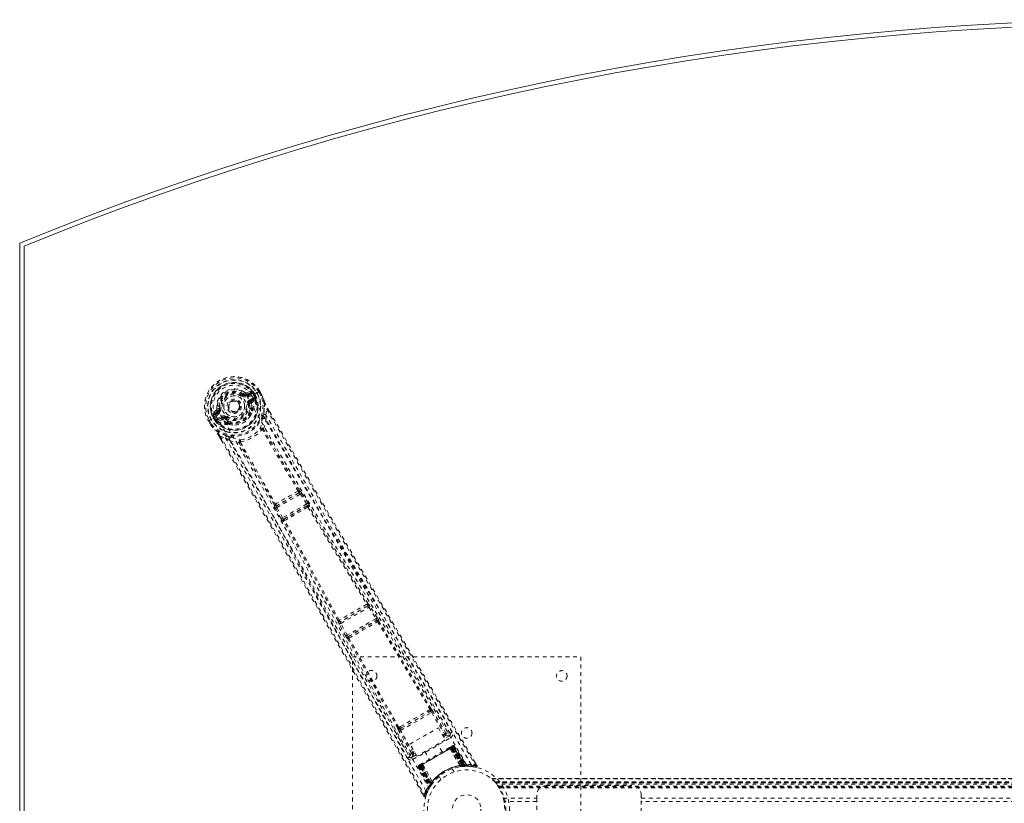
# Model space of a CAD drawing. Header units: inches. Extents: x 13.9 to 73.4, y 17.7 to 59.2.
# Tile 2 of 4: x 13.9 to 39.8, y 38.6 to 59.2. Entities that reach past the tile are written whole.
import ezdxf

# ---------------------------------------------------------------- set-up
doc = ezdxf.new("R2010")
doc.units = ezdxf.units.IN
doc.header["$MEASUREMENT"] = 0
doc.linetypes.add('SLD-Dashed', pattern=[0.075, 0.05, -0.025])
doc.linetypes.add('SLD-Solid', pattern=[0])

msp = doc.modelspace()

# ---------------------------------------------------------------- linework, layer by layer
at = {"color": 7, "linetype": 'SLD-Solid', "lineweight": 15}
for p, q in [((13.886, 23.614), (13.886, 53.364)), ((14.004, 53.285), (14.004, 23.694)), ((14.004, 23.694), (14.004, 53.285))]:
    msp.add_line(p, q, dxfattribs=at)
at = {"color": 7, "linetype": 'SLD-Dashed', "lineweight": 0}
for p, q in [((19.959, 49.473), (19.844, 49.434)), ((20.146, 49.443), (20.126, 49.431)), ((20.192, 49.47), (20.146, 49.443)), ((20.228, 49.355), (20.17, 49.456)), ((20.195, 49.472), (20.192, 49.47)), ((20.252, 49.37), (20.194, 49.472)), ((20.195, 49.472), (20.253, 49.37)), ((19.751, 49.375), (19.766, 49.394)), ((19.766, 49.394), (19.773, 49.389)), ((19.839, 49.387), (19.95, 49.427)), ((19.839, 49.387), (19.85, 49.369)), ((19.95, 49.427), (19.85, 49.369)), ((19.965, 49.401), (19.865, 49.343)), ((19.926, 49.237), (20.038, 49.302)), ((19.941, 49.211), (20.053, 49.276)), ((19.953, 49.19), (19.941, 49.211)), ((20.053, 49.276), (19.953, 49.19)), ((20.121, 49.428), (19.991, 49.353)), ((19.991, 49.353), (19.991, 49.353)), ((19.993, 49.179), (20.082, 49.255)), ((20.035, 49.377), (20.04, 49.38)), ((20.073, 49.31), (20.035, 49.377)), ((20.075, 49.319), (20.04, 49.38)), ((20.065, 49.395), (20.101, 49.332)), ((20.065, 49.395), (20.065, 49.395)), ((20.08, 49.299), (20.073, 49.31)), ((20.075, 49.319), (20.101, 49.332)), ((20.075, 49.318), (20.08, 49.299)), ((20.086, 49.269), (20.082, 49.255)), ((20.082, 49.255), (20.082, 49.255)), ((20.082, 49.255), (20.082, 49.255)), ((20.086, 49.269), (20.087, 49.274)), ((20.101, 49.332), (20.101, 49.332)), ((20.126, 49.431), (20.121, 49.428)), ((20.255, 49.366), (20.253, 49.37)), ((19.053, 48.978), (18.962, 48.898)), ((19.006, 48.882), (19.097, 48.958)), ((19.107, 48.94), (19.006, 48.882)), ((19.068, 49.018), (19.127, 49.025)), ((19.097, 48.958), (19.107, 48.94)), ((19.127, 49.025), (19.151, 49.028)), ((19.127, 49.016), (19.127, 49.025)), ((19.655, 49.161), (19.659, 49.154)), ((19.659, 49.154), (19.666, 49.14)), ((19.926, 49.127), (19.897, 49.123)), ((19.926, 49.14), (19.926, 49.127)), ((19.975, 48.989), (19.964, 49.009)), ((19.998, 48.997), (19.987, 49.016)), ((20.006, 48.969), (20.005, 48.948)), ((20.357, 48.854), (20.383, 49.002)), ((20.451, 48.94), (20.407, 49.017)), ((20.408, 49.018), (20.452, 48.941)), ((18.848, 48.694), (18.845, 48.692)), ((18.845, 48.692), (18.904, 48.591)), ((18.846, 48.693), (18.905, 48.592)), ((18.895, 48.72), (18.848, 48.694)), ((18.871, 48.706), (18.929, 48.606)), ((18.915, 48.732), (18.895, 48.72)), ((18.92, 48.734), (18.915, 48.732)), ((19.05, 48.81), (18.92, 48.734)), ((19.013, 48.704), (18.977, 48.766)), ((19.007, 48.784), (19.002, 48.781)), ((19.002, 48.781), (19.038, 48.72)), ((19.046, 48.717), (19.007, 48.784)), ((19.013, 48.704), (19.038, 48.72)), ((19.013, 48.704), (19.013, 48.704)), ((19.122, 48.914), (19.021, 48.856)), ((19.038, 48.72), (19.053, 48.706)), ((19.053, 48.706), (19.046, 48.717)), ((19.07, 48.688), (19.075, 48.686)), ((19.071, 48.744), (19.183, 48.808)), ((19.089, 48.681), (19.075, 48.686)), ((19.086, 48.718), (19.198, 48.782)), ((19.21, 48.761), (19.086, 48.718)), ((19.089, 48.681), (19.2, 48.721)), ((19.21, 48.761), (19.198, 48.782)), ((19.279, 48.753), (19.267, 48.759)), ((19.296, 48.776), (19.279, 48.753)), ((19.361, 48.661), (19.373, 48.641)), ((20.357, 48.854), (20.362, 48.727)), ((18.904, 48.591), (18.906, 48.587)), ((19.355, 48.625), (19.343, 48.644)), ((19.394, 48.595), (19.375, 48.605)), ((19.132, 48.281), (19.183, 48.193)), ((19.133, 48.281), (19.184, 48.193)), ((19.158, 48.295), (19.299, 48.243)), ((19.407, 48.175), (19.299, 48.243)), ((21.24, 46.863), (21.239, 46.862)), ((21.225, 46.8), (20.644, 46.464)), ((20.65, 46.416), (21.264, 46.77)), ((21.224, 46.8), (21.225, 46.8)), ((21.264, 46.77), (21.429, 46.509)), ((21.301, 46.794), (21.282, 46.822)), ((21.466, 46.532), (21.301, 46.794)), ((20.583, 46.483), (20.582, 46.482)), ((20.611, 46.395), (20.596, 46.426)), ((20.755, 46.122), (20.611, 46.395)), ((20.644, 46.464), (20.644, 46.465)), ((20.794, 46.143), (20.65, 46.416)), ((21.429, 46.509), (20.794, 46.143)), ((20.826, 46.109), (21.442, 46.465)), ((21.442, 46.465), (21.433, 46.455)), ((21.493, 46.44), (21.502, 46.45)), ((20.839, 46.112), (20.826, 46.109)), ((20.822, 46.052), (20.809, 46.049)), ((23.03, 43.825), (22.318, 43.414)), ((22.328, 43.369), (23.064, 43.793)), ((23.029, 43.825), (23.03, 43.825)), ((23.045, 43.888), (23.045, 43.888)), ((23.064, 43.793), (23.249, 43.493)), ((23.287, 43.517), (23.102, 43.817)), ((23.249, 43.493), (22.495, 43.058)), ((22.256, 43.433), (22.256, 43.432)), ((22.456, 43.037), (22.289, 43.348)), ((22.318, 43.414), (22.318, 43.415)), ((22.495, 43.058), (22.328, 43.369)), ((22.524, 43.023), (23.266, 43.451)), ((23.266, 43.451), (23.262, 43.446)), ((23.322, 43.43), (23.326, 43.435)), ((22.53, 43.023), (22.524, 43.023)), ((22.507, 42.963), (22.514, 42.963)), ((22.636, 34.489), (22.636, 42.489)), ((22.636, 42.489), (28.636, 42.489)), ((28.636, 42.489), (28.636, 34.489)), ((25.198, 40.48), (24.784, 41.182)), ((23.898, 40.554), (24.717, 41.026)), ((23.925, 40.62), (24.646, 41.036)), ((24.674, 41.105), (24.631, 41.082)), ((24.646, 41.036), (24.687, 41.06)), ((24.717, 41.026), (25.053, 40.458)), ((25.091, 40.481), (24.755, 41.049)), ((23.893, 40.656), (23.851, 40.631)), ((23.73, 40.573), (24.131, 39.864)), ((24.183, 39.957), (23.859, 40.532)), ((23.884, 40.596), (23.925, 40.62)), ((24.222, 39.979), (23.898, 40.554)), ((24.146, 40.196), (24.891, 40.627)), ((24.891, 40.627), (25.074, 40.31)), ((25.005, 40.43), (25.053, 40.458)), ((25.027, 40.391), (25.075, 40.419)), ((25.184, 40.416), (25.056, 40.342)), ((25.199, 40.479), (25.198, 40.481)), ((25.203, 40.471), (25.199, 40.479)), ((25.206, 40.461), (25.2, 40.478)), ((24.329, 39.879), (24.146, 40.196)), ((24.224, 39.792), (25.214, 40.363)), ((25.074, 40.31), (24.329, 39.879)), ((24.402, 39.62), (25.273, 40.123)), ((24.992, 39.994), (24.876, 40.195)), ((25.243, 40.139), (25.185, 40.106)), ((25.283, 40.129), (25.226, 40.096)), ((25.251, 40.143), (25.247, 40.141)), ((25.251, 40.143), (25.259, 40.148)), ((25.262, 40.15), (25.258, 40.148)), ((25.269, 40.154), (25.269, 40.154)), ((25.274, 40.156), (25.27, 40.154)), ((25.273, 40.123), (25.55, 39.642)), ((25.556, 39.643), (25.277, 40.125)), ((25.596, 39.628), (25.28, 40.131)), ((25.283, 40.129), (25.595, 39.631)), ((25.311, 40.145), (25.299, 40.138)), ((25.299, 40.138), (25.616, 39.631)), ((25.311, 40.145), (25.632, 39.631)), ((24.13, 39.864), (24.131, 39.863)), ((24.131, 39.863), (24.136, 39.855)), ((24.132, 39.861), (24.143, 39.847)), ((24.31, 39.911), (24.194, 39.844)), ((24.259, 40), (24.222, 39.979)), ((24.282, 39.961), (24.245, 39.94)), ((25.262, 40.116), (24.413, 39.627)), ((24.429, 39.636), (25.246, 40.108)), ((24.538, 40), (24.654, 39.799)), ((25.199, 40.082), (25.198, 40.08)), ((25.463, 39.63), (25.198, 40.08)), ((25.199, 40.082), (25.465, 39.63)), ((25.224, 40.095), (25.226, 40.096)), ((25.516, 39.627), (25.224, 40.095)), ((25.226, 40.096), (25.518, 39.627)), ((25.249, 40.109), (25.246, 40.108)), ((25.246, 40.108), (25.517, 39.64)), ((25.521, 39.64), (25.249, 40.109)), ((25.536, 39.641), (25.262, 40.116)), ((25.265, 40.119), (25.541, 39.642)), ((24.376, 39.605), (24.365, 39.598)), ((24.377, 39.639), (24.374, 39.636)), ((24.376, 39.605), (24.657, 39.077)), ((24.378, 39.639), (24.378, 39.639)), ((24.388, 39.646), (24.384, 39.643)), ((24.384, 39.643), (24.385, 39.641)), ((24.45, 39.648), (24.392, 39.614)), ((24.392, 39.619), (24.67, 39.093)), ((24.392, 39.614), (24.668, 39.096)), ((24.399, 39.652), (24.396, 39.65)), ((24.398, 39.618), (24.677, 39.135)), ((24.68, 39.14), (24.402, 39.62)), ((24.461, 39.688), (24.403, 39.654)), ((24.685, 39.148), (24.41, 39.625)), ((24.413, 39.627), (24.688, 39.151)), ((24.429, 39.636), (24.426, 39.634)), ((24.426, 39.634), (24.697, 39.164)), ((24.699, 39.168), (24.429, 39.636)), ((24.45, 39.648), (24.451, 39.648)), ((24.709, 39.16), (24.45, 39.648)), ((24.451, 39.648), (24.71, 39.162)), ((24.477, 39.663), (24.475, 39.664)), ((24.733, 39.207), (24.475, 39.664)), ((24.477, 39.663), (24.734, 39.209)), ((25.463, 39.63), (25.465, 39.63)), ((25.473, 39.605), (25.476, 39.605)), ((25.518, 39.627), (25.516, 39.627)), ((25.517, 39.64), (25.52, 39.611)), ((25.518, 39.627), (25.595, 39.631)), ((25.524, 39.611), (25.52, 39.611)), ((25.521, 39.64), (25.524, 39.611)), ((25.536, 39.641), (25.539, 39.613)), ((25.539, 39.613), (25.543, 39.613)), ((25.541, 39.642), (25.543, 39.613)), ((25.544, 39.613), (25.546, 39.613)), ((25.546, 39.613), (25.62, 39.617)), ((25.55, 39.642), (25.556, 39.643)), ((25.55, 39.642), (25.552, 39.614)), ((25.558, 39.614), (25.552, 39.614)), ((25.556, 39.643), (25.558, 39.614)), ((25.616, 39.631), (25.632, 39.631)), ((25.641, 39.617), (25.657, 39.617)), ((25.748, 39.607), (25.873, 39.592)), ((25.905, 39.636), (25.862, 39.709)), ((24.365, 39.598), (24.649, 39.063)), ((24.909, 39.348), (24.957, 39.264)), ((25.255, 39.548), (25.253, 39.547)), ((25.304, 39.464), (25.255, 39.548)), ((24.667, 39.066), (24.707, 39.129)), ((24.668, 39.096), (24.709, 39.16)), ((24.671, 39.105), (24.676, 39.106)), ((24.677, 39.135), (24.68, 39.14)), ((24.7, 39.119), (24.677, 39.135)), ((24.704, 39.124), (24.68, 39.14)), ((24.709, 39.131), (24.685, 39.148)), ((24.711, 39.135), (24.688, 39.151)), ((24.7, 39.119), (24.695, 39.111)), ((24.72, 39.147), (24.697, 39.164)), ((24.723, 39.151), (24.699, 39.168)), ((24.704, 39.124), (24.7, 39.119)), ((24.72, 39.147), (24.704, 39.124)), ((24.707, 39.129), (24.708, 39.13)), ((24.71, 39.162), (24.709, 39.16)), ((24.709, 39.131), (24.711, 39.135)), ((24.733, 39.207), (24.734, 39.209)), ((24.749, 39.185), (24.751, 39.188)), ((60.976, 39.294), (26.295, 39.294)), ((26.297, 39.294), (60.975, 39.294)), ((60.974, 39.294), (26.297, 39.294)), ((26.309, 39.282), (60.963, 39.282)), ((26.379, 39.204), (26.383, 39.2)), ((26.379, 39.204), (60.892, 39.204)), ((60.892, 39.204), (26.379, 39.204)), ((60.888, 39.2), (26.383, 39.2)), ((26.388, 39.194), (26.383, 39.2)), ((26.386, 39.196), (60.885, 39.196)), ((60.885, 39.196), (26.386, 39.196)), ((60.881, 39.19), (26.391, 39.19)), ((26.399, 39.18), (26.398, 39.181)), ((26.398, 39.181), (60.873, 39.181)), ((26.399, 39.18), (60.872, 39.18)), ((60.871, 39.178), (26.4, 39.178)), ((60.869, 39.176), (26.402, 39.176)), ((60.847, 39.145), (26.425, 39.145)), ((26.463, 39.088), (60.808, 39.088)), ((27.726, 39.104), (29.976, 39.104)), ((24.466, 38.904), (24.508, 38.83)), ((24.508, 38.829), (24.534, 38.844)), ((24.563, 38.835), (24.61, 38.956)), ((24.614, 38.966), (24.672, 39.072)), ((24.649, 39.063), (24.657, 39.077)), ((24.649, 39.035), (24.656, 39.048)), ((26.479, 39.062), (60.793, 39.062)), ((26.489, 39.045), (60.782, 39.045)), ((27.476, 38.771), (27.476, 38.854)), ((30.226, 38.854), (30.226, 38.771)), ((26.6, 38.771), (26.595, 38.791)), ((26.6, 38.771), (27.476, 38.771)), ((27.476, 38.687), (26.618, 38.687)), ((27.476, 38.771), (27.476, 38.208)), ((30.226, 38.771), (57.046, 38.771)), ((30.226, 38.208), (30.226, 38.771)), ((57.046, 38.687), (30.226, 38.687))]:
    msp.add_line(p, q, dxfattribs=at)
at = {"color": 7, "linetype": 'SLD-Dashed', "lineweight": 0, "flags": 128}
for points in [[(19.137, 48.894), (19.103, 48.965), (19.084, 49.041), (19.084, 49.122), (19.1, 49.201), (19.132, 49.277), (19.178, 49.346), (19.237, 49.405), (19.305, 49.454), (19.382, 49.489), (19.463, 49.51), (19.545, 49.516), (19.627, 49.506), (19.704, 49.48), (19.773, 49.439), (19.831, 49.385), (19.874, 49.32)], [(19.994, 49.438), (19.983, 49.417), (19.965, 49.401)], [(20.17, 49.456), (20.176, 49.459), (20.181, 49.462), (20.186, 49.465), (20.19, 49.468), (20.193, 49.47), (20.195, 49.471), (20.196, 49.472), (20.195, 49.472)], [(19.733, 49.351), (19.737, 49.356), (19.74, 49.36), (19.743, 49.364), (19.746, 49.368), (19.748, 49.371), (19.75, 49.373), (19.751, 49.374), (19.751, 49.375)], [(19.865, 49.343), (19.862, 49.348), (19.859, 49.353), (19.856, 49.357), (19.854, 49.361), (19.852, 49.364), (19.851, 49.367), (19.85, 49.368), (19.85, 49.369)], [(25.633, 39.652), (24.835, 41.022), (24.025, 42.384), (23.205, 43.738), (22.38, 45.085), (21.735, 46.141), (21.097, 47.197), (20.474, 48.256), (19.874, 49.32)], [(19.926, 49.237), (19.928, 49.232), (19.931, 49.227), (19.934, 49.223), (19.936, 49.219), (19.938, 49.216), (19.939, 49.213), (19.94, 49.212), (19.941, 49.211)], [(19.965, 49.401), (19.963, 49.406), (19.96, 49.411), (19.957, 49.415), (19.955, 49.419), (19.953, 49.422), (19.952, 49.425), (19.951, 49.426), (19.95, 49.427)], [(19.981, 49.146), (19.984, 49.167), (19.993, 49.179)], [(25.755, 39.658), (24.955, 41.033), (24.145, 42.4), (23.325, 43.758), (22.501, 45.11), (21.855, 46.169), (21.217, 47.228), (20.594, 48.288), (19.991, 49.353)], [(20.038, 49.302), (20.055, 49.309), (20.073, 49.31)], [(20.053, 49.276), (20.052, 49.277), (20.051, 49.278), (20.05, 49.281), (20.048, 49.284), (20.046, 49.288), (20.043, 49.292), (20.041, 49.297), (20.038, 49.302)], [(20.04, 49.38), (20.043, 49.382), (20.048, 49.385), (20.056, 49.39), (20.065, 49.395)], [(20.075, 49.319), (20.075, 49.318), (20.075, 49.318)], [(20.253, 49.37), (20.254, 49.37), (20.253, 49.37), (20.251, 49.369), (20.247, 49.367), (20.243, 49.364), (20.239, 49.362), (20.233, 49.359), (20.228, 49.355)], [(20.255, 49.366), (20.255, 49.366), (20.253, 49.365), (20.25, 49.364), (20.247, 49.363), (20.242, 49.361), (20.238, 49.359), (20.233, 49.357), (20.228, 49.355)], [(20.253, 49.37), (20.29, 49.281), (20.314, 49.208)], [(20.318, 49.198), (20.293, 49.274), (20.255, 49.366)], [(20.301, 48.867), (20.326, 49.025), (20.318, 49.198)], [(20.318, 49.198), (20.316, 49.204), (20.314, 49.208)], [(19.122, 48.914), (19.119, 48.919), (19.116, 48.924), (19.114, 48.928), (19.112, 48.932), (19.11, 48.935), (19.108, 48.938), (19.107, 48.939), (19.107, 48.94)], [(19.18, 49.032), (19.175, 49.031), (19.169, 49.031), (19.164, 49.03), (19.16, 49.029), (19.156, 49.029), (19.153, 49.029), (19.151, 49.028), (19.151, 49.028)], [(19.867, 49.119), (19.873, 49.12), (19.878, 49.121), (19.883, 49.121), (19.888, 49.122), (19.891, 49.122), (19.894, 49.123), (19.896, 49.123), (19.897, 49.123)], [(19.939, 48.811), (19.969, 48.859), (20.005, 48.948)], [(19.987, 49.016), (19.989, 49.075), (19.981, 49.146)], [(20.383, 49.002), (20.388, 49.005), (20.393, 49.008), (20.398, 49.011), (20.402, 49.013), (20.406, 49.016), (20.408, 49.017), (20.408, 49.018), (20.408, 49.018)], [(20.383, 49.002), (20.751, 48.362), (21.142, 47.686), (21.555, 46.974), (21.991, 46.227), (22.393, 45.539), (22.812, 44.823), (22.909, 44.659), (23.006, 44.493), (23.105, 44.326), (23.172, 44.211), (23.238, 44.099), (23.307, 43.982), (23.379, 43.861), (23.609, 43.47), (23.865, 43.035), (24.147, 42.557), (24.326, 42.254), (24.515, 41.934), (24.72, 41.587), (24.911, 41.263), (25.16, 40.841), (25.382, 40.465), (25.575, 40.137), (25.741, 39.855), (25.879, 39.621)], [(20.452, 48.941), (21.769, 46.666), (23.143, 44.32), (24.523, 41.978), (25.905, 39.636)], [(18.845, 48.692), (18.845, 48.692), (18.846, 48.692), (18.848, 48.693), (18.851, 48.695), (18.855, 48.697), (18.86, 48.7), (18.866, 48.703), (18.871, 48.706)], [(19.021, 48.856), (18.999, 48.848), (18.975, 48.85)], [(19.006, 48.882), (19.006, 48.881), (19.007, 48.88), (19.009, 48.877), (19.011, 48.874), (19.013, 48.87), (19.015, 48.866), (19.018, 48.861), (19.021, 48.856)], [(19.038, 48.72), (19.038, 48.72), (19.038, 48.72)], [(19.046, 48.717), (19.056, 48.732), (19.071, 48.744)], [(24.564, 38.97), (23.773, 40.35), (22.995, 41.736), (22.228, 43.125), (21.469, 44.514), (20.875, 45.603), (20.277, 46.685), (19.671, 47.755), (19.05, 48.81)], [(19.071, 48.744), (19.074, 48.739), (19.076, 48.734), (19.079, 48.729), (19.081, 48.726), (19.083, 48.722), (19.084, 48.72), (19.085, 48.718), (19.086, 48.718)], [(23.004, 41.948), (22.305, 43.219), (21.551, 44.607), (20.96, 45.694), (20.364, 46.774), (19.758, 47.842), (19.137, 48.894)], [(19.183, 48.808), (19.186, 48.803), (19.189, 48.799), (19.191, 48.794), (19.193, 48.79), (19.195, 48.787), (19.197, 48.785), (19.198, 48.783), (19.198, 48.782)], [(19.235, 48.715), (19.214, 48.723), (19.2, 48.721)], [(19.343, 48.644), (19.291, 48.673), (19.235, 48.715)], [(19.279, 48.753), (19.331, 48.713), (19.38, 48.686)], [(19.314, 48.8), (19.311, 48.796), (19.308, 48.791), (19.305, 48.787), (19.302, 48.783), (19.3, 48.781), (19.298, 48.778), (19.297, 48.777), (19.296, 48.776)], [(20.257, 48.723), (20.258, 48.731), (20.262, 48.743)], [(20.297, 48.476), (20.338, 48.6), (20.362, 48.727)], [(25.252, 40.508), (25.061, 40.832), (24.843, 41.201), (24.604, 41.606), (24.388, 41.971), (24.275, 42.163), (24.162, 42.355), (24.048, 42.546), (23.92, 42.764), (23.79, 42.984), (23.665, 43.197), (23.409, 43.63), (23.171, 44.033), (22.952, 44.406), (22.738, 44.77), (22.489, 45.192), (22.064, 45.917), (21.635, 46.65), (21.194, 47.408), (20.765, 48.147), (20.357, 48.854)], [(25.2, 40.478), (23.579, 43.224), (21.963, 45.971), (20.362, 48.727)], [(18.929, 48.606), (18.924, 48.603), (18.919, 48.6), (18.914, 48.597), (18.91, 48.594), (18.907, 48.593), (18.905, 48.591), (18.904, 48.591), (18.904, 48.591)], [(18.904, 48.591), (18.962, 48.515), (19.014, 48.458)], [(18.906, 48.587), (18.907, 48.588), (18.908, 48.589), (18.911, 48.591), (18.914, 48.593), (18.917, 48.596), (18.921, 48.599), (18.925, 48.602), (18.929, 48.606)], [(18.906, 48.587), (18.96, 48.517), (19.021, 48.449)], [(19.014, 48.458), (19.017, 48.453), (19.021, 48.449)], [(19.316, 48.299), (19.167, 48.355), (19.021, 48.449)], [(19.394, 48.595), (19.488, 48.581), (19.545, 48.584)], [(20.297, 48.476), (20.29, 48.484), (20.282, 48.49), (20.273, 48.492), (20.265, 48.491), (20.258, 48.487), (20.253, 48.48), (20.25, 48.471), (20.251, 48.46)], [(20.265, 48.456), (20.264, 48.457), (20.262, 48.459), (20.258, 48.46), (20.251, 48.46)], [(21.206, 46.849), (20.73, 47.651), (20.265, 48.456)], [(21.239, 46.862), (20.764, 47.664), (20.299, 48.468)], [(19.132, 48.281), (19.132, 48.281), (19.133, 48.281), (19.135, 48.282), (19.138, 48.284), (19.143, 48.286), (19.148, 48.289), (19.153, 48.292), (19.158, 48.295)], [(19.158, 48.295), (19.566, 47.59), (19.99, 46.855), (20.43, 46.089), (20.828, 45.392), (21.084, 44.942), (21.352, 44.471), (21.632, 43.978), (21.909, 43.489), (22.15, 43.064), (22.468, 42.501), (22.807, 41.902), (23.166, 41.267), (23.498, 40.677), (24.534, 38.844)], [(19.183, 48.193), (20.489, 45.926), (21.832, 43.565), (23.171, 41.196), (24.508, 38.829)], [(19.299, 48.243), (19.67, 47.602), (20.054, 46.933), (20.453, 46.236), (20.833, 45.57), (21.216, 44.896), (21.599, 44.221), (21.972, 43.564), (22.329, 42.932), (22.661, 42.344), (23.033, 41.685), (23.382, 41.067), (23.725, 40.46), (24.08, 39.831)], [(19.407, 48.175), (19.529, 48.132), (19.656, 48.107)], [(19.407, 48.175), (20.992, 45.411), (22.564, 42.637), (24.132, 39.861)], [(19.442, 48.27), (19.455, 48.267), (19.463, 48.264)], [(19.693, 48.138), (19.684, 48.144), (19.675, 48.146), (19.667, 48.145), (19.659, 48.141), (19.654, 48.135), (19.652, 48.126), (19.653, 48.117), (19.656, 48.107)], [(20.583, 46.483), (20.126, 47.296), (19.662, 48.1)], [(19.693, 48.138), (19.689, 48.132), (19.689, 48.128), (19.689, 48.126), (19.69, 48.124)], [(19.69, 48.124), (20.154, 47.319), (20.611, 46.505)], [(21.264, 46.77), (21.27, 46.774), (21.277, 46.778), (21.283, 46.782), (21.288, 46.786), (21.293, 46.789), (21.297, 46.791), (21.3, 46.793), (21.301, 46.794)], [(20.611, 46.395), (20.616, 46.398), (20.625, 46.402), (20.637, 46.409), (20.65, 46.416)], [(20.65, 46.416), (20.647, 46.424), (20.644, 46.432), (20.641, 46.447), (20.641, 46.458), (20.642, 46.462), (20.643, 46.463), (20.644, 46.464)], [(21.429, 46.509), (21.435, 46.513), (21.442, 46.517), (21.448, 46.521), (21.453, 46.524), (21.458, 46.527), (21.462, 46.53), (21.465, 46.531), (21.466, 46.532)], [(21.429, 46.509), (21.433, 46.502), (21.437, 46.494), (21.443, 46.481), (21.444, 46.471), (21.442, 46.465)], [(21.46, 46.426), (22.235, 45.151), (23.014, 43.873)], [(23.045, 43.888), (22.267, 45.165), (21.493, 46.44)], [(20.755, 46.122), (20.757, 46.123), (20.76, 46.124), (20.764, 46.126), (20.769, 46.129), (20.774, 46.132), (20.781, 46.135), (20.787, 46.139), (20.794, 46.143)], [(20.826, 46.109), (20.819, 46.11), (20.811, 46.116), (20.803, 46.128), (20.798, 46.135), (20.794, 46.143)], [(22.284, 43.452), (21.567, 44.766), (20.85, 46.074)], [(22.256, 43.433), (21.539, 44.745), (20.822, 46.052)], [(23.064, 43.793), (23.071, 43.797), (23.077, 43.802), (23.084, 43.805), (23.089, 43.809), (23.094, 43.812), (23.098, 43.814), (23.1, 43.816), (23.102, 43.817)], [(23.102, 43.817), (23.083, 43.845), (23.082, 43.846)], [(23.249, 43.493), (23.256, 43.498), (23.263, 43.502), (23.269, 43.506), (23.275, 43.509), (23.28, 43.512), (23.283, 43.514), (23.286, 43.516), (23.287, 43.517)], [(22.27, 43.418), (22.267, 43.419), (22.256, 43.433)], [(22.289, 43.348), (22.274, 43.378), (22.273, 43.379)], [(22.289, 43.348), (22.291, 43.348), (22.293, 43.35), (22.297, 43.352), (22.302, 43.355), (22.308, 43.358), (22.314, 43.361), (22.321, 43.365), (22.328, 43.369)], [(23.292, 43.415), (23.986, 42.263), (24.674, 41.105)], [(24.703, 41.121), (24.016, 42.278), (23.322, 43.43)], [(22.456, 43.037), (22.458, 43.038), (22.46, 43.039), (22.464, 43.041), (22.469, 43.044), (22.475, 43.047), (22.481, 43.05), (22.488, 43.054), (22.495, 43.058)], [(23.851, 40.631), (23.193, 41.805), (22.542, 42.982)], [(23.823, 40.613), (23.165, 41.787), (22.514, 42.963)], [(23.893, 40.656), (24.076, 40.761), (24.262, 40.869), (24.448, 40.976), (24.631, 41.082)], [(23.925, 40.62), (24.102, 40.722), (24.28, 40.825), (24.464, 40.931), (24.646, 41.036)], [(24.717, 41.026), (24.73, 41.034), (24.743, 41.041), (24.751, 41.047), (24.755, 41.049)], [(23.884, 40.596), (23.868, 40.591), (23.855, 40.592)], [(23.859, 40.532), (23.863, 40.534), (23.872, 40.539), (23.885, 40.546), (23.898, 40.554)], [(25.053, 40.458), (25.067, 40.466), (25.079, 40.473), (25.087, 40.478), (25.091, 40.481)], [(25.075, 40.419), (25.075, 40.42), (25.073, 40.422), (25.071, 40.426), (25.068, 40.431), (25.065, 40.437), (25.061, 40.443), (25.057, 40.451), (25.053, 40.458)], [(25.075, 40.419), (25.149, 40.429), (25.184, 40.416)], [(25.2, 40.478), (25.165, 40.491), (25.091, 40.481)], [(25.214, 40.363), (25.203, 40.383), (25.193, 40.4), (25.186, 40.411), (25.184, 40.416)], [(25.244, 40.139), (25.243, 40.139), (25.242, 40.138)], [(25.249, 40.109), (25.256, 40.113), (25.263, 40.117), (25.269, 40.121), (25.274, 40.124), (25.279, 40.126), (25.282, 40.128), (25.283, 40.129), (25.283, 40.129)], [(25.257, 40.147), (25.257, 40.147), (25.256, 40.146), (25.254, 40.145), (25.252, 40.142)], [(25.299, 40.138), (25.296, 40.136), (25.289, 40.132), (25.278, 40.126), (25.265, 40.119)], [(25.277, 40.125), (25.29, 40.133), (25.301, 40.139), (25.308, 40.143), (25.311, 40.145)], [(25.284, 40.129), (25.279, 40.134), (25.278, 40.135)], [(24.183, 39.957), (24.138, 39.897), (24.132, 39.864)], [(24.183, 39.957), (24.187, 39.959), (24.196, 39.964), (24.208, 39.971), (24.222, 39.979)], [(24.194, 39.844), (24.199, 39.88), (24.245, 39.94)], [(24.245, 39.94), (24.244, 39.941), (24.243, 39.943), (24.241, 39.947), (24.238, 39.951), (24.235, 39.957), (24.231, 39.964), (24.227, 39.971), (24.222, 39.979)], [(25.183, 40.105), (25.005, 40.001), (24.823, 39.897), (24.642, 39.792), (24.463, 39.689)], [(25.198, 40.08), (25.019, 39.976), (24.838, 39.872), (24.656, 39.767), (24.477, 39.663)], [(25.199, 40.082), (25.205, 40.101), (25.206, 40.106)], [(25.224, 40.095), (25.217, 40.102), (25.206, 40.106)], [(24.194, 39.844), (24.196, 39.839), (24.203, 39.828), (24.212, 39.811), (24.224, 39.792)], [(24.365, 39.598), (24.367, 39.6), (24.374, 39.604), (24.385, 39.61), (24.398, 39.618)], [(24.41, 39.625), (24.397, 39.617), (24.387, 39.611), (24.379, 39.607), (24.376, 39.605)], [(24.396, 39.65), (24.393, 39.648), (24.39, 39.647), (24.388, 39.646), (24.388, 39.645)], [(24.397, 39.648), (24.393, 39.647), (24.391, 39.646), (24.389, 39.646), (24.389, 39.646)], [(24.392, 39.614), (24.392, 39.614), (24.394, 39.615), (24.397, 39.617), (24.401, 39.619), (24.406, 39.622), (24.412, 39.626), (24.419, 39.63), (24.426, 39.634)], [(24.45, 39.67), (24.449, 39.658), (24.451, 39.648)], [(24.475, 39.664), (24.455, 39.668), (24.45, 39.67)], [(25.482, 39.605), (25.668, 39.616), (25.71, 39.611)], [(25.602, 39.616), (25.594, 39.616), (25.558, 39.614)], [(25.6, 39.625), (25.596, 39.629), (25.595, 39.631)], [(25.646, 39.619), (25.635, 39.625), (25.624, 39.635)], [(25.635, 39.625), (25.631, 39.63), (25.63, 39.631)], [(25.873, 39.595), (25.881, 39.595), (25.89, 39.597), (25.897, 39.6), (25.903, 39.606), (25.907, 39.612), (25.909, 39.619), (25.909, 39.627), (25.906, 39.634)], [(25.879, 39.621), (25.877, 39.61), (25.875, 39.6), (25.874, 39.594), (25.873, 39.592)], [(25.905, 39.636), (25.905, 39.636), (25.903, 39.635), (25.898, 39.631), (25.889, 39.627), (25.884, 39.624), (25.879, 39.621)], [(26.395, 39.185), (26.396, 39.184), (26.398, 39.181)], [(24.51, 38.831), (24.516, 38.825), (24.523, 38.82), (24.53, 38.817), (24.538, 38.816), (24.546, 38.817), (24.553, 38.821), (24.558, 38.826), (24.561, 38.833)], [(26.618, 38.687), (26.62, 38.676), (26.624, 38.65)]]:
    msp.add_lwpolyline(points, dxfattribs=at)
at = {"color": 7, "linetype": 'SLD-Dashed', "lineweight": 0}
for centre, radius in [((19.524, 49.076), 0.7), ((19.524, 49.076), 0.69), ((19.524, 49.076), 0.623), ((19.524, 49.076), 0.32), ((19.524, 49.076), 0.275), ((19.524, 49.076), 0.188), ((19.524, 49.076), 0.157), ((19.524, 49.076), 0.142), ((19.524, 49.076), 0.14), ((19.524, 49.076), 0.138), ((23.136, 41.989), 0.141), ((28.136, 41.989), 0.14), ((25.636, 40.489), 0.14), ((25.636, 38.489), 1.125), ((25.636, 38.489), 1.03), ((25.636, 38.489), 0.375)]:
    msp.add_circle(centre, radius, dxfattribs=at)
at = {"color": 7, "linetype": 'SLD-Solid', "lineweight": 15}
for radius, start, end in [(78.262, 67.65804, 112.34196), (78.144, 67.71607, 112.28393), (78.144, 67.71607, 112.28393)]:
    msp.add_arc((43.636, -19.023), radius, start, end, dxfattribs=at)
at = {"color": 7, "linetype": 'SLD-Dashed', "lineweight": 0}
for centre, radius, start, end in [((19.524, 49.076), 0.78, 30, 209.4852), ((19.524, 49.076), 0.78, 30.5288, 209.4712), ((19.524, 49.076), 0.75, 30.4562, 209.5438), ((19.524, 49.076), 0.629, 30.5444, 209.4557), ((19.524, 49.076), 0.599, 30.5443, 209.4557), ((19.517, 49.087), 0.543, 29.366, 210.6339), ((19.524, 49.076), 0.459, 52.774, 187.226), ((19.524, 49.076), 0.4, 52.774, 187.226), ((19.524, 49.076), 0.376, 52.774, 187.226), ((18.663, 50.269), 1.407, 321.5672, 323.9828), ((19.829, 49.478), 0.0455, 232.5334, 288.6421), ((19.936, 49.453), 0.0299, 298.049, 42.1081), ((19.831, 49.312), 0.206, 37.6589, 51.659), ((19.524, 49.076), 0.593, 30.5524, 37.6091), ((19.524, 49.076), 0.787, 218.3239, 21.6761), ((19.524, 49.076), 0.758, 218.3239, 21.6761), ((19.524, 49.076), 0.632, 216.0641, 23.9358), ((19.524, 49.076), 0.602, 216.2697, 23.7303), ((19.524, 49.076), 0.346, 52.774, 187.2261), ((19.524, 49.076), 0.275, 0.0002, 179.9998), ((19.805, 49.446), 0.119, 232.7751, 299.9994), ((19.805, 49.446), 0.089, 232.774, 300), ((19.809, 49.451), 0.0714, 240.3148, 295.2472), ((19.824, 49.412), 0.0301, 301.457, 47.6178), ((19.985, 49.134), 0.119, 119.9995, 187.2256), ((19.998, 49.104), 0.249, 91.7055, 119.8614), ((19.985, 49.134), 0.089, 120, 187.226), ((19.983, 49.142), 0.0565, 121.9567, 181.5679), ((19.967, 49.164), 0.0299, 31.0031, 118.9467), ((19.643, 49.255), 0.44, 323.9349, 359.9017), ((19.597, 49.222), 0.491, 326.1266, 5.5131), ((20.068, 49.25), 0.0305, 53.8287, 120.9589), ((19.973, 49.255), 0.115, 9.6993, 22.2749), ((21.434, 49.643), 1.202, 201.1862, 211.3433), ((23.837, 50.258), 3.675, 196.7613, 199.9891), ((19.023, 49.012), 0.0455, 311.3429, 7.4818), ((19.082, 48.984), 0.0301, 192.3461, 298.5785), ((19.056, 49.016), 0.0715, 304.7768, 359.7615), ((19.062, 49.017), 0.089, 300, 7.226), ((19.062, 49.017), 0.119, 300, 7.225), ((19.524, 49.076), 0.275, 180.0001, 359.9999), ((19.524, 49.076), 0.376, 232.774, 7.226), ((19.524, 49.076), 0.346, 232.774, 7.2261), ((19.518, 49.085), 0.453, 249.7482, 350.251), ((19.527, 49.07), 0.411, 249.0118, 350.9884), ((19.505, 49.108), 0.494, 256.9721, 343.0278), ((19.524, 49.076), 0.157, 275.1542, 320.0596), ((19.957, 49.126), 0.031, 40.1663, 178.1949), ((19.469, 49.04), 0.465, 355.8373, 10.796), ((19.962, 48.998), 0.0305, 35.6314, 166.067), ((19.952, 48.974), 0.0371, 70.1668, 120.729), ((19.991, 48.966), 0.0504, 94.2206, 121.7544), ((20.002, 48.946), 0.0506, 94.3204, 121.7505), ((19.947, 48.974), 0.0326, 342.181, 28.3496), ((19.973, 48.924), 0.0404, 37.3041, 82.7767), ((19.962, 48.971), 0.0444, 357.4037, 34.9867), ((18.99, 48.907), 0.0299, 197.887, 301.9555), ((19.165, 48.928), 0.206, 188.3388, 202.3418), ((19.524, 49.076), 0.593, 202.3909, 209.4476), ((18.562, 49.53), 0.869, 298.48, 300.4352), ((19.257, 48.685), 0.242, 119.7366, 148.8246), ((19.121, 48.755), 0.0844, 215.4052, 232.6137), ((19.101, 48.691), 0.0306, 119.0396, 186.1641), ((19.362, 49.092), 0.497, 234.814, 273.6305), ((19.308, 49.062), 0.439, 240.0683, 276.087), ((19.242, 48.705), 0.119, 52.7735, 120), ((19.226, 48.735), 0.0299, 121.0484, 209.0033), ((19.242, 48.705), 0.089, 52.774, 120), ((19.237, 48.711), 0.0567, 58.2309, 117.9772), ((19.264, 48.726), 0.031, 61.5947, 200.0498), ((19.371, 48.657), 0.0305, 73.9313, 204.3717), ((19.385, 48.616), 0.0505, 118.2686, 145.7533), ((19.398, 48.654), 0.0371, 119.2747, 169.834), ((19.533, 49.06), 0.476, 271.472, 328.527), ((19.373, 48.801), 0.887, 339.1303, 354.9707), ((20.311, 48.694), 0.0608, 32.3815, 151.9716), ((18.176, 49.459), 2.206, 341.0605, 344.4306), ((20.181, 48.235), 0.644, 74.0887, 79.2602), ((18.929, 48.606), 0.03, 210.2178, 215.2738), ((18.078, 47.705), 1.201, 28.6557, 38.8149), ((16.343, 45.931), 3.676, 40.0106, 43.238), ((19.397, 48.597), 0.0506, 118.242, 145.6866), ((19.395, 48.644), 0.0444, 205.0202, 242.6859), ((19.401, 48.659), 0.0326, 211.6485, 257.8226), ((19.431, 48.611), 0.0404, 157.237, 202.6769), ((19.517, 49.088), 0.965, 280.5262, 319.4746), ((19.553, 49.024), 0.844, 279.7729, 320.2273), ((20.246, 48.443), 0.0608, 33.6675, 136.5431), ((20.193, 48.406), 0.0786, 43.3238, 83.7387), ((20.307, 48.389), 0.0794, 96.051, 122.512), ((20.311, 48.476), 0.0143, 177.5556, 213.3396), ((19.922, 48.087), 0.642, 160.7339, 165.9184), ((19.865, 50.434), 2.205, 255.5689, 258.9411), ((19.461, 48.204), 0.0608, 88.0306, 207.6178), ((19.837, 49.069), 0.887, 245.0291, 260.8697), ((19.711, 48.133), 0.0608, 103.4575, 206.3324), ((19.769, 48.161), 0.0786, 156.2656, 196.6689), ((19.65, 48.094), 0.0143, 26.6595, 62.432), ((19.727, 48.053), 0.0795, 117.4956, 143.9434), ((37.277, 18.326), 32.739, 119.3992, 120.6007), ((21.255, 46.776), 0.0879, 100.2447, 123.9531), ((21.137, 46.795), 0.0873, 3.1924, 38.1879), ((21.201, 46.838), 0.0451, 301.0511, 32.1443), ((21.202, 46.839), 0.0451, 301.0455, 32.1398), ((21.2, 46.779), 0.0933, 27.5367, 64.1315), ((37.615, 17.74), 33.363, 119.4249, 120.575), ((21.212, 46.743), 0.0587, 27.8284, 76.6393), ((20.622, 46.504), 0.0451, 207.8602, 298.9554), ((20.675, 46.476), 0.0933, 175.8695, 212.4657), ((20.65, 46.426), 0.089, 116.181, 139.6174), ((20.623, 46.504), 0.0451, 207.8504, 298.9532), ((20.692, 46.538), 0.0872, 201.8029, 236.8132), ((4.699, 74.753), 32.876, 299.4017, 300.5982), ((2.637, 78.324), 37.038, 299.4554, 300.5444), ((21.455, 46.415), 0.0451, 32.5995, 119.1054), ((21.404, 46.401), 0.0612, 23.9359, 61.5372), ((21.464, 46.425), 0.0451, 32.4879, 119.1372), ((21.511, 46.35), 0.092, 101.4665, 123.9897), ((21.339, 46.428), 0.165, 7.629, 39.41), ((20.91, 46.18), 0.165, 200.5944, 232.3668), ((20.849, 46.07), 0.0451, 120.8625, 207.511), ((20.862, 46.073), 0.0451, 120.891, 207.4035), ((20.891, 45.991), 0.0918, 116.0233, 138.5485), ((20.899, 46.11), 0.0607, 178.2947, 216.2268), ((39.432, 14.594), 33.569, 119.2813, 120.7188), ((39.352, 14.732), 33.36, 119.2946, 120.7054), ((23.082, 43.77), 0.123, 107.6582, 123.66), ((22.96, 43.829), 0.0697, 356.9352, 39.0885), ((23.006, 43.864), 0.0451, 300.6377, 31.6288), ((23.007, 43.864), 0.0451, 300.6317, 31.6303), ((23.007, 43.767), 0.0626, 24.4839, 68.4551), ((22.978, 43.791), 0.118, 27.9857, 55.3683), ((23.205, 43.452), 0.0601, 358.5936, 43.1019), ((23.111, 43.383), 0.222, 13.6385, 37.1197), ((22.34, 43.34), 0.125, 116.4399, 132.2413), ((22.295, 43.454), 0.0451, 208.3731, 299.3677), ((22.373, 43.442), 0.118, 184.6392, 212.0191), ((22.296, 43.452), 0.0433, 232.7781, 300.2184), ((22.349, 43.477), 0.0697, 200.9123, 243.0677), ((22.379, 43.405), 0.0626, 171.547, 215.5136), ((6.382, 71.837), 33.03, 299.2676, 300.7324), ((4.851, 74.49), 36.134, 299.3135, 300.6865), ((23.284, 43.406), 0.0451, 31.9694, 119.4229), ((23.239, 43.393), 0.057, 22.6078, 66.4859), ((23.288, 43.411), 0.0451, 31.9405, 119.4437), ((23.366, 43.302), 0.136, 108.862, 123.283), ((22.66, 43.123), 0.222, 202.8805, 226.3613), ((22.553, 43.075), 0.0601, 196.897, 241.402), ((22.547, 42.984), 0.0451, 120.5592, 208.0585), ((22.553, 42.984), 0.0451, 120.5783, 208.0299), ((22.603, 42.861), 0.136, 116.7387, 131.1086), ((22.587, 43.017), 0.0567, 173.3813, 217.526), ((158.642, 116.75), 154.896, 208.89958, 210.09812), ((24.581, 41.04), 0.0652, 356.4256, 39.4458), ((24.808, 40.886), 0.258, 114.2185, 121.5616), ((24.612, 41.062), 0.075, 358.0101, 34.8035), ((24.663, 41.099), 0.0456, 301.9289, 28.9977), ((24.646, 40.994), 0.0772, 24.5322, 58.3888), ((24.498, 40.916), 0.289, 27.3511, 45.0221), ((23.954, 40.679), 0.0652, 200.5429, 243.5472), ((23.974, 40.404), 0.258, 118.4462, 125.774), ((23.858, 40.63), 0.0384, 207.0802, 265.3625), ((24.103, 40.688), 0.289, 194.9824, 212.6475), ((23.92, 40.663), 0.0756, 205.3467, 241.8399), ((23.961, 40.598), 0.0773, 181.6231, 215.4588), ((25.052, 40.458), 0.0451, 300.4268, 30.3558), ((25.161, 40.455), 0.045, 300.0189, 7.9886), ((23.78, 42.972), 2.87, 299.6422, 300.84), ((25.162, 40.454), 0.105, 299.9137, 30.639), ((24.859, 39.892), 0.443, 29.0863, 32.8322), ((24.864, 39.895), 0.441, 29.0762, 32.8424), ((25.258, 40.113), 0.03, 31.9301, 119.9375), ((24.894, 39.912), 0.421, 29.037, 32.9768), ((24.897, 39.914), 0.421, 29.0372, 32.9763), ((25.274, 40.121), 0.0315, 87.9463, 120.6855), ((24.913, 39.923), 0.412, 29.02, 33.0474), ((25.191, 40.235), 0.112, 310.0686, 314.018), ((24.56, 39.715), 0.827, 29.7756, 31.631), ((25.285, 40.129), 0.03, 31.9947, 119.9954), ((25.274, 40.122), 0.03, 31.9858, 96.5576), ((25.285, 40.128), 0.0305, 32.3671, 99.3681), ((22.688, 42.326), 2.857, 299.1578, 300.3612), ((24.223, 39.979), 0.0451, 209.6171, 299.5741), ((25.196, 40.082), 0.0265, 68.3657, 119.3854), ((25.2, 40.08), 0.0299, 31.7987, 119.8124), ((24.171, 39.882), 0.105, 209.3638, 300.0832), ((24.171, 39.883), 0.045, 232.0115, 299.9784), ((24.391, 39.612), 0.03, 120.0102, 207.9983), ((24.392, 39.613), 0.0305, 140.7226, 207.6356), ((24.403, 39.619), 0.03, 143.4885, 208.0309), ((24.404, 39.618), 0.0315, 119.3022, 152.3675), ((24.345, 39.754), 0.119, 285.9013, 289.56), ((24.418, 39.628), 0.03, 120.0687, 208.0648), ((24.752, 39.83), 0.408, 206.9262, 210.9938), ((24.425, 39.626), 0.0353, 111.8135, 200.6776), ((25.148, 40.055), 0.854, 208.4253, 210.2204), ((24.777, 39.845), 0.424, 207.0452, 210.9589), ((24.807, 39.862), 0.444, 207.1718, 210.9082), ((24.808, 39.863), 0.442, 207.1674, 210.923), ((24.476, 39.662), 0.0299, 120.1876, 208.2058), ((24.477, 39.666), 0.0266, 120.7865, 171.4574), ((25.636, 38.489), 1.158, 77.8714, 162.1368), ((25.652, 38.462), 1.19, 90.8801, 149.12), ((25.636, 38.489), 1.128, 90.4734, 149.5266), ((25.635, 38.49), 1.155, 94.2141, 145.7859), ((25.635, 38.49), 1.155, 94.9104, 145.0897), ((25.635, 38.49), 1.155, 95.8864, 144.1136), ((25.617, 38.521), 1.12, 97.9257, 142.0744), ((25.497, 39.63), 0.0345, 178.9534, 225.1675), ((25.496, 39.629), 0.0311, 178.3174, 229.6507), ((25.45, 38.898), 0.732, 84.7551, 88.7678), ((25.542, 39.643), 0.0297, 211.482, 274.549), ((25.543, 39.643), 0.0297, 211.4757, 274.476), ((25.459, 38.83), 0.812, 80.3661, 85.6165), ((25.636, 38.49), 1.127, 90.7805, 95.7093), ((25.463, 38.837), 0.809, 79.0854, 84.46), ((25.462, 38.811), 0.837, 78.2585, 83.5264), ((25.638, 38.465), 1.154, 89.9245, 93.9569), ((25.635, 38.654), 0.963, 89.6258, 92.5174), ((25.62, 39.647), 0.0299, 211.8075, 270.7468), ((25.62, 39.647), 0.03, 226.8612, 271.2526), ((25.642, 39.647), 0.0299, 211.9078, 269.6971), ((25.656, 39.687), 0.0707, 241.4569, 268.8951), ((25.592, 39.642), 0.0429, 324.1631, 12.9951), ((25.636, 38.489), 1.127, 85.3424, 90.4735), ((25.657, 39.647), 0.03, 211.9876, 268.9199), ((25.765, 38.293), 1.365, 90.4176, 95.5481), ((25.636, 38.497), 1.12, 88.9241, 89.8098), ((25.729, 39.643), 0.03, 265.9228, 29.7404), ((25.637, 38.496), 1.12, 77.896, 85.3624), ((25.658, 38.462), 1.2, 78.1038, 85.3372), ((25.879, 39.621), 0.03, 257.8487, 30.5259), ((25.449, 38.799), 0.843, 156.4916, 161.724), ((24.588, 39.202), 0.137, 299.4076, 323.5139), ((25.418, 38.814), 0.805, 155.5275, 160.9255), ((24.641, 39.082), 0.0299, 329.2524, 28.1964), ((25.441, 38.808), 0.825, 154.423, 159.5935), ((24.625, 39.201), 0.109, 301.2459, 330.4804), ((24.683, 39.146), 0.0297, 325.5269, 28.5208), ((24.684, 39.147), 0.0297, 325.4509, 28.5254), ((25.414, 38.646), 0.856, 143.5428, 145.4968), ((25.376, 38.854), 0.733, 151.2412, 155.2424), ((24.718, 39.18), 0.031, 10.2246, 61.6911), ((24.717, 39.179), 0.0345, 14.8382, 61.038), ((25.536, 38.512), 1.092, 37.6145, 45.7627), ((25.504, 38.484), 1.134, 38.7625, 39.4613), ((25.495, 38.477), 1.145, 37.6043, 38.8777), ((25.508, 38.488), 1.128, 35.6735, 38.5399), ((25.511, 38.489), 1.125, 28.6002, 37.5943), ((25.512, 38.49), 1.124, 29.5746, 32.1364), ((27.726, 38.854), 0.25, 90, 180), ((29.976, 38.854), 0.25, 0, 90), ((25.654, 38.454), 1.206, 154.6799, 161.873), ((24.534, 38.844), 0.03, 209.4693, 342.1526), ((24.567, 38.898), 0.0638, 238.615, 265.7914), ((25.629, 38.492), 1.12, 154.6373, 162.102), ((25.741, 38.279), 1.365, 144.4502, 149.5827), ((24.59, 38.985), 0.03, 210.2603, 334.0764), ((25.636, 38.489), 1.128, 149.5282, 154.6576), ((24.66, 39.104), 0.0429, 227.0145, 275.8227), ((24.623, 39.049), 0.03, 331.0823, 28.0148), ((24.63, 39.063), 0.0299, 330.2962, 28.1056), ((25.383, 38.635), 0.836, 148.7934, 150.351), ((25.511, 38.489), 1.125, 329.3836, 30.6164)]:
    msp.add_arc(centre, radius, start, end, dxfattribs=at)

doc.saveas('drawing.dxf')
